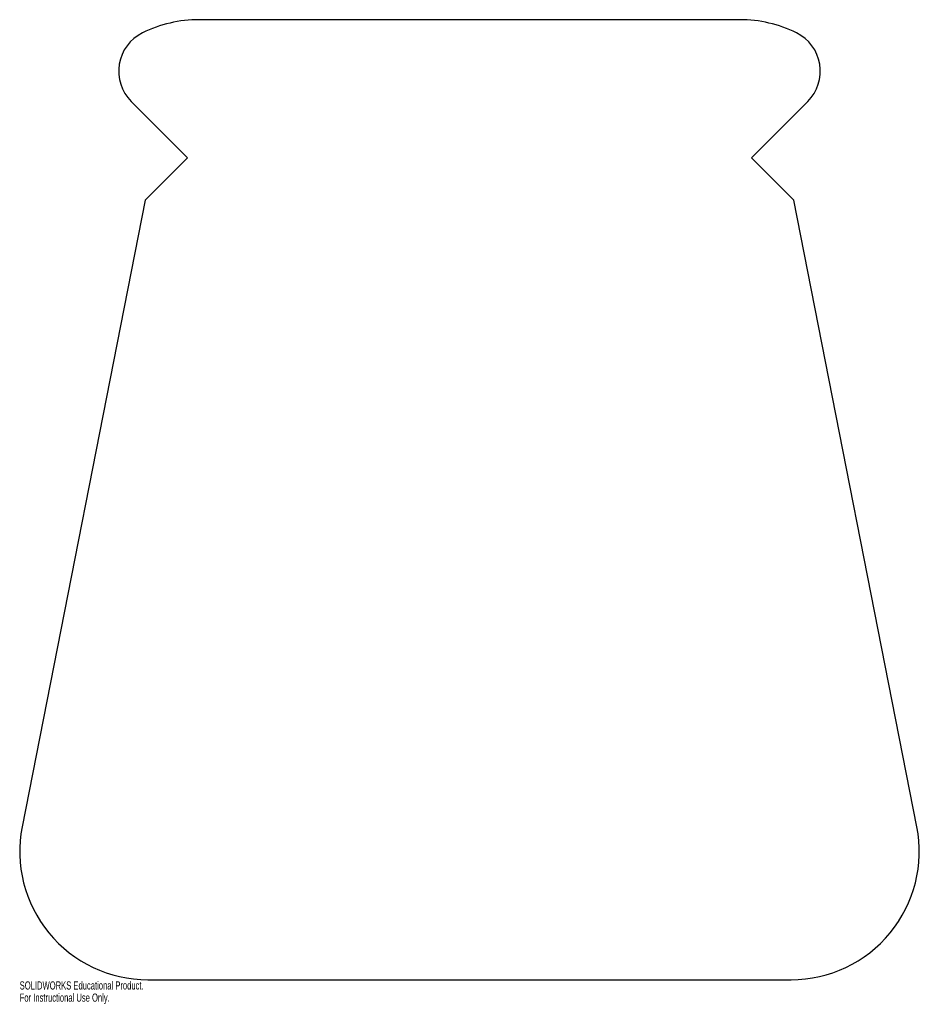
# Model space of a CAD drawing. Header units: inches. Extents: x -7.8 to 13.2, y -19.8 to 3.2.
import ezdxf

# ---------------------------------------------------------------- set-up
doc = ezdxf.new("R2010")
doc.units = ezdxf.units.IN
doc.header["$MEASUREMENT"] = 0
doc.styles.add('SLDTEXTSTYLE0', font='TXT', dxfattribs={"width": 0.7})

msp = doc.modelspace()

# ---------------------------------------------------------------- linework, layer by layer
at = {"color": 7, "linetype": 'Continuous', "lineweight": 25}
for p, q in [((9.032, 3.232), (-3.629, 3.232)), ((-5.218, 1.319), (-3.898, 0)), ((9.302, 0), (10.621, 1.319)), ((-3.898, 0), (-4.888, -0.99)), ((10.292, -0.99), (9.302, 0)), ((-4.888, -0.99), (-7.771, -15.651)), ((13.174, -15.651), (10.292, -0.99)), ((-4.827, -19.23), (10.231, -19.23))]:
    msp.add_line(p, q, dxfattribs=at)
for centre, radius, start, end in [((-3.629, 0.232), 3, 90, 116.1695), ((9.032, 0.232), 3, 63.8305, 90), ((-4.511, 2.027), 1, 116.1695, 225), ((9.914, 2.027), 1, 315, 63.8305), ((-4.827, -16.23), 3, 168.8768, 270), ((10.231, -16.23), 3, 270, 11.1232)]:
    msp.add_arc(centre, radius, start, end, dxfattribs=at)

# ---------------------------------------------------------------- texts
at = {"color": 7, "linetype": 'Continuous', "char_height": 0.1903, "attachment_point": 1, "style": 'SLDTEXTSTYLE0'}
for s, insert in [('SOLIDWORKS Educational Product.', (-7.827, -19.27)), ('For Instructional Use Only.', (-7.827, -19.555))]:
    msp.add_mtext(s, dxfattribs=dict(at, insert=insert))

doc.saveas('drawing.dxf')
